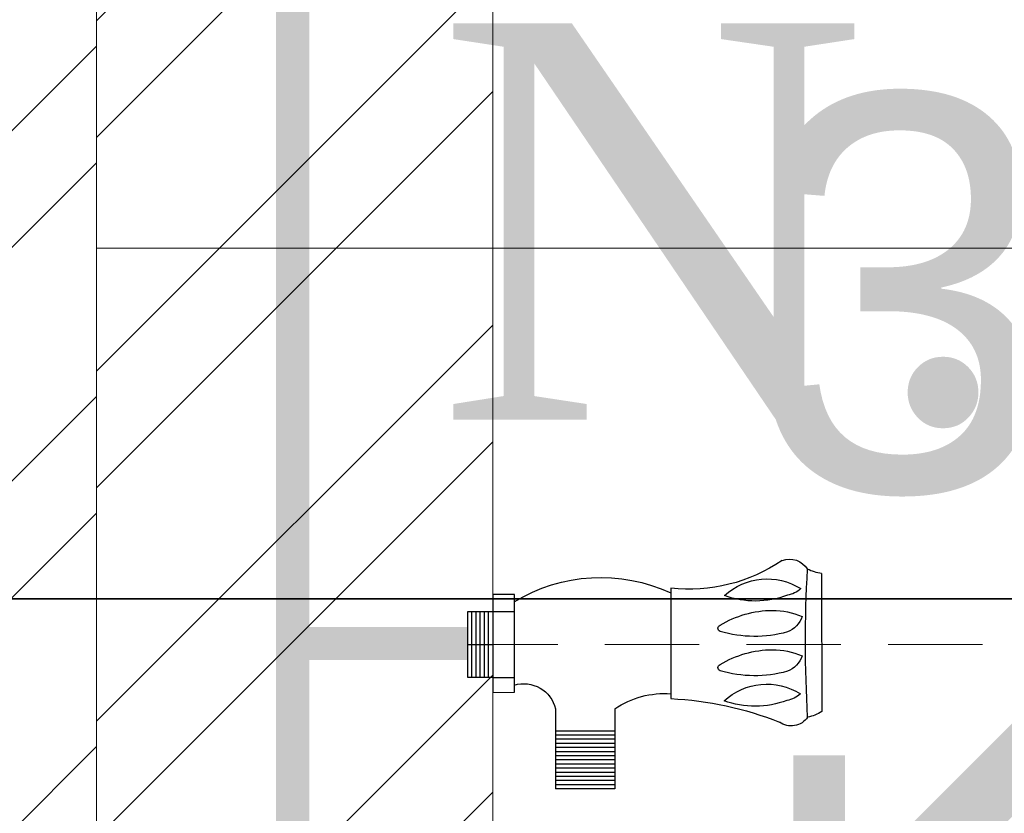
# Model space of a CAD drawing. Header units: inches. Extents: x 105152 to 158499, y 12149 to 30915.
# Tile 194 of 256: x 126756 to 126771, y 21513 to 21525. Entities that reach past the tile are written whole.
import ezdxf

# ---------------------------------------------------------------- set-up
doc = ezdxf.new("R2010")
doc.units = ezdxf.units.IN
doc.header["$MEASUREMENT"] = 0
doc.linetypes.add('DASHED2', pattern=[0.375, 0.25, -0.125])
for name, color, linetype, lineweight in [('AR - PLAN', 251, 'Continuous', 5), ('CENTER', 46, 'DASHED2', 9), ('DRAINAGE ', 7, 'Continuous', 9), ('HVAC SERVICE', 1, 'Continuous', 35), ('HVAC TEXT PP', 104, 'Continuous', 20), ('PD_BRICK WALL_115', 134, 'Continuous', 30), ('PD_FIXTURE', 21, 'Continuous', 25), ('PD_HATCH', 45, 'Continuous', 9), ('PL. FICTURE', 4, 'Continuous', 25), ('PP-Domestic  Cold Water Supply', 5, 'Continuous', 25), ('PP-Soil Pipe', 1, 'Continuous', 25), ('PP-TEXT', 7, 'Continuous', 40), ('WATER SUPPLY ', 7, 'Continuous', 9)]:
    doc.layers.add(name, color=color, linetype=linetype, lineweight=lineweight)
doc.styles.add('Arial', font='GOTHIC.TTF')
doc.styles.get("Standard").update_dxf_attribs({"font": 'arial.ttf', "height": 6})
doc.dimstyles.new('ISO-10', dxfattribs={"dimtxt": 6, "dimasz": 0.5, "dimexe": 1.25, "dimexo": 0.625, "dimtad": 1, "dimtoh": 1, "dimdec": 1, "dimlunit": 4, "dimtxsty": 'Standard', "dimblk": 'ARCHTICK', "dimcen": 2.5, "dimclrt": 3, "dimadec": 0, "dimazin": 0, "dimtfac": 1, "dimtdec": 1, "dimtmove": 1, "dimatfit": 3, "dimfxl": 1, "dimarcsym": 0})

# ---------------------------------------------------------------- blocks, each defined once
blk = doc.blocks.new('_ArchTick')
at = {"color": 0, "linetype": 'ByBlock', "const_width": 0.15}
blk.add_lwpolyline([(-0.5, -0.5), (0.5, 0.5)], dxfattribs=at)
blk = doc.blocks.new('ANGLE VALVE1-PP')
at = {"layer": 'CENTER', "ltscale": 5}
blk.add_line((-5.958944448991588e-11, 19.9410536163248), (-5.958944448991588e-11, 0.001330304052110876), dxfattribs=at)
at = {"layer": 'PL. FICTURE'}
for p, q in [((0.941770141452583, 4.684573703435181), (-0.8867600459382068, 4.68648725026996)), ((0.7492816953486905, 2.687720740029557), (-0.7153139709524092, 2.689253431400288)), ((-0.8490746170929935, 1.947424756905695), (-1.910758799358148, 1.947424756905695)), ((-1.910758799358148, 1.947424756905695), (-1.910758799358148, 1.161958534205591)), ((-1.855982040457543, 1.947424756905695), (-1.855982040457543, 1.161958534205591)), ((-1.801205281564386, 1.947424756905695), (-1.801205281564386, 1.161958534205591)), ((-1.74642852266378, 1.947424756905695), (-1.74642852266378, 1.161958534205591)), ((-1.691651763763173, 1.947424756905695), (-1.691651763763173, 1.161958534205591)), ((-1.636875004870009, 1.947424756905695), (-1.636875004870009, 1.161958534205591)), ((-1.582098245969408, 1.947424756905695), (-1.582098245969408, 1.161958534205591)), ((-1.527321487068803, 1.947424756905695), (-1.527321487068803, 1.161958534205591)), ((-1.472544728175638, 1.947424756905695), (-1.472544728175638, 1.161958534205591)), ((-1.417767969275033, 1.947424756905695), (-1.417767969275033, 1.161958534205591)), ((-1.362991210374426, 1.947424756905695), (-1.362991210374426, 1.161958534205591)), ((-1.30821445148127, 1.947424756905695), (-1.30821445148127, 1.161958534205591)), ((-1.253437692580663, 1.947424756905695), (-1.253437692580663, 1.161958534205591)), ((-1.198660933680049, 1.947424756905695), (-1.198660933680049, 1.161958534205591)), ((-1.14505909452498, 1.947424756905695), (-1.14505909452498, 1.161958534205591)), ((-0.8498966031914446, 1.161958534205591), (-1.910758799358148, 1.161958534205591)), ((-0.6320175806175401, 0.329990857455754), (-0.6317174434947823, 0.6167932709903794)), ((-0.6317174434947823, 0.6167932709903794), (0.6613491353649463, 0.616793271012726)), ((-0.4368964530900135, 0.3311401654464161), (-0.4365977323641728, 0.6165890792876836)), ((0.4374621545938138, 0.3302251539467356), (0.4377608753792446, 0.6156740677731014)), ((0.6613491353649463, 0.616793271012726), (0.6613491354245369, 0.3299908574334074)), ((0.6613491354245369, 0.3299908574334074), (-0.6320175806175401, 0.329990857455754)), ((-0.4368964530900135, 0.3311401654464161), (-0.4368964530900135, 0.001330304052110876)), ((-0.4368964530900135, 0.2752140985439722), (0.4368964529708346, 0.2752140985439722)), ((-5.95896665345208e-11, 0.001330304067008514), (8.881784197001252e-16, 0.329990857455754)), ((0.4368964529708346, 0.001330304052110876), (0.4374621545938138, 0.3302251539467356)), ((-0.4368964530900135, 0.2204373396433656), (0.4368964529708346, 0.2204373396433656)), ((-0.4368964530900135, 0.1656605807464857), (0.4368964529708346, 0.1656605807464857)), ((-0.4368964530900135, 0.1108838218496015), (0.4368964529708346, 0.1108838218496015)), ((-0.4368964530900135, 0.05610706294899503), (0.4368964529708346, 0.05610706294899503)), ((-0.4368964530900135, 0.001330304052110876), (0.4368964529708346, 0.001330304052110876))]:
    blk.add_line(p, q, dxfattribs=at)
for centre, radius, start, end in [((-0.4635642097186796, 4.413362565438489), 0.5036782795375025, 147.1623665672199, 170.0789033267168), ((1.618409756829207, 4.785114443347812), 0.684068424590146, 188.4516454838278, 204.8079799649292), ((-0.8146020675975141, 4.281226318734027), 0.2626416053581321, 123.5384068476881, 216.0532510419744), ((0.0369206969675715, 21.73955145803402), 17.26819344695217, 266.6913442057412, 273.1887363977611), ((0.8509841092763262, 4.258430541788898), 0.2808844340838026, 340.0866729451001, 58.56648593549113), ((-1.356306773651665, 3.958198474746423), 0.8328645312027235, 317.2334292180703, 32.33775323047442), ((-0.3998327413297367, 4.170459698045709), 0.3439486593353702, 137.3014595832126, 170.6652815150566), ((-0.02760832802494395, 4.095806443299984), 0.3534849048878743, 110.2975229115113, 157.3492269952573), ((-1.083284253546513, 4.024900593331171), 1.016143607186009, 0.5091387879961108, 23.33129524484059), ((0.4931577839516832, 4.095806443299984), 0.3534849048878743, 110.2975229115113, 157.3492269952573), ((-0.5625181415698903, 4.024900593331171), 1.016143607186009, 0.5091387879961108, 23.33129524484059), ((0.03678778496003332, 3.963887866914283), 0.8328645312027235, 317.2334292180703, 32.33775323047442), ((0.9932618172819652, 4.176149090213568), 0.3439486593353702, 137.3014595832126, 170.6652815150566), ((0.3973558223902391, 3.801734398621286), 1.213273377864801, 159.5193038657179, 199.7036689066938), ((1.218544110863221, 3.800502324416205), 1.630488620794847, 164.6565019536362, 196.3906374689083), ((1.739310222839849, 3.800502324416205), 1.630488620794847, 164.6565019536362, 196.3906374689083), ((1.790450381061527, 3.807423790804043), 1.213273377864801, 159.5193038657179, 199.7036689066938), ((-5.191320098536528, 2.471340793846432), 4.481307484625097, 2.787222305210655, 21.67746638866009), ((2.893463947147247, 2.938865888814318), 2.158840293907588, 145.4640753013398, 186.6805372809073), ((-1.442980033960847, 4.048994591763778), 1.375881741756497, 329.0019570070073, 359.3726565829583), ((-0.9222139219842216, 4.048994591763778), 1.375881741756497, 329.0019570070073, 359.3726565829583), ((-0.3046383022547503, 3.357242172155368), 0.04436324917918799, 202.3068022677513, 337.6931977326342), ((0.2161278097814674, 3.357242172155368), 0.04436324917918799, 202.3068022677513, 337.6931977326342), ((-1.828759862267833, 2.607968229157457), 1.181567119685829, 326.0105555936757, 3.941421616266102), ((-1.300495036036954, 1.7622408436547), 2.189676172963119, 328.420261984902, 25.00436318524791), ((-0.9512854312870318, 0.7400630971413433), 0.4339071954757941, 343.4814845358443, 76.48707097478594)]:
    blk.add_arc(centre, radius, start, end, dxfattribs=at)
blk = doc.blocks.new('WATER SUPPLY')
at = {"layer": 'PP-Domestic  Cold Water Supply', "const_width": 0.4999999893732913}
for points in [[(200.6358141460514, 279.5730691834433), (200.6358141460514, 214.716360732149)], [(203.2883563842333, 238.7331334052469), (200.6358141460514, 238.7331334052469)]]:
    blk.add_lwpolyline(points, dxfattribs=at)
at = {"layer": 'PL. FICTURE', "xscale": -1.143695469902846, "yscale": 1.143695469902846, "zscale": 1.143695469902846, "rotation": 269.9999999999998}
blk.add_blockref('ANGLE VALVE1-PP', (203.2868349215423, 238.7163602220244), dxfattribs=at)
blk = doc.blocks.new('DRAINAGE')
at = {"layer": 'PP-Soil Pipe', "color": 1, "ltscale": 0.015, "const_width": 0.9999999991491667}
blk.add_lwpolyline([(500.6089406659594, 548.66868303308), (534.1492172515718, 582.2089596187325)], dxfattribs=at)
at = {"layer": 'PP-TEXT', "insert": (499.4101408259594, 561.3676742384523), "char_height": 5.999999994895, "width": 26.66140014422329, "attachment_point": 7, "style": 'Arial'}
blk.add_mtext('{\\fTimes New Roman|b0|i0|c0|p0;N.T}', dxfattribs=at)
blk = doc.blocks.new('FIRST FLOOR PLAN 0')
at = {"layer": 'PD_HATCH', "lineweight": 5}
h = blk.add_hatch(dxfattribs=at)
h.set_pattern_fill('ANSI32', color=251, scale=10)
h.set_pattern_definition([(45, (-550.7705653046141, -242.3817885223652), (-2.651650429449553, 2.651650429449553), []), (45, (-549.0027983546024, -242.3817885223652), (-2.651650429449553, 2.651650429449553), [])])
h.paths.add_polyline_path([(-539.9997091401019, -240.2998080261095), (-583.2497091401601, -240.2998080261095), (-583.2497091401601, -244.7998080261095), (-539.9997091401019, -244.7998080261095)])
h.paths.add_polyline_path([(-625.2497091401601, -240.2998080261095), (-668.4997091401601, -240.2998080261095), (-668.4997091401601, -244.7998080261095), (-625.2497091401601, -244.7998080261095)], flags=17)
h.paths.add_polyline_path([(-539.9997091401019, -323.4998080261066), (-539.9997091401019, -327.9998080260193), (-377.9997091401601, -327.9998080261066), (-377.9997091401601, -323.4998080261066), (-530.9997091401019, -323.4998080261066), (-530.9997091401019, -233.9998080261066), (-470.9997091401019, -233.9998080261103), (-470.9997091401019, -257.9998080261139), (-466.4997091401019, -257.9998080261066), (-466.4997091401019, -233.9998080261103), (-386.9997091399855, -233.9998080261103), (-386.9997091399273, -261.9998080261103), (-382.4997091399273, -261.9998080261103), (-382.4997091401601, -102.9998080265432), (-377.9997091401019, -102.9998080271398), (-377.9997091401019, -98.49980802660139), (-386.9997091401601, -98.49980802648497), (-386.9997091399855, -224.9998080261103), (-530.9997091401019, -224.9998080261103), (-530.9997091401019, -8.9998324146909), (-539.9997091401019, -8.9998324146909)])
h.paths.add_polyline_path([(-595.4997039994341, -332.9374820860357), (-590.9997039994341, -332.9374820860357), (-590.9997039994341, -327.9998080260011), (-581.9997091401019, -327.9998080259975), (-581.9997091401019, -323.4998080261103), (-668.4997091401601, -323.4998080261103), (-668.4997091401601, -167.9998080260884), (-745.4997091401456, -167.9998080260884), (-745.4997091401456, -172.4998080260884), (-672.9997091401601, -172.4998080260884), (-672.9997091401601, -323.4998080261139), (-728.9997091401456, -323.4998080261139), (-728.9997091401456, -327.9998080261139), (-595.4997039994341, -327.9998080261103)])
h = blk.add_hatch(dxfattribs=at)
h.set_pattern_fill('ANSI32', color=251, scale=10)
h.set_pattern_definition([(45, (26013.46920260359, 17879.3870099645), (-2.651650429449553, 2.651650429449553), []), (45, (26015.2369695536, 17879.3870099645), (-2.651650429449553, 2.651650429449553), [])])
h.paths.add_polyline_path([(-524.9997091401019, -8.999808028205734), (-530.9997091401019, -8.999808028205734), (-530.9997091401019, -44.99980802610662), (-524.9997091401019, -44.99980802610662)])
h.paths.add_polyline_path([(-524.9997091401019, -44.99980802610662), (-530.9997091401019, -44.99980802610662), (-530.9997091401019, -80.99980802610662), (-524.9997091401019, -80.99980802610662)])
h.paths.add_polyline_path([(-530.9997091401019, -80.99980802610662), (-530.9997091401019, -116.9998080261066), (-524.9997091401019, -116.9998080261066), (-524.9997091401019, -80.99980802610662)])
h.paths.add_polyline_path([(-524.9997091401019, -116.9998080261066), (-530.9997091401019, -116.9998080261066), (-530.9997091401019, -152.9998080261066), (-524.9997091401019, -152.9998080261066)])
h.paths.add_polyline_path([(-524.9997091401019, -152.9998080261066), (-530.9997091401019, -152.9998080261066), (-530.9997091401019, -188.9998080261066), (-524.9997091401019, -188.9998080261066)])
h.paths.add_polyline_path([(-524.9997091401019, -188.9998080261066), (-530.9997091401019, -188.9998080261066), (-530.9997091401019, -224.9998080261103), (-524.9997091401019, -224.9998080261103)])
h.paths.add_polyline_path([(-245.9997091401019, -8.99980802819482), (-254.9997091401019, -8.99980802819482), (-254.9997091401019, -98.49980802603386), (-259.4997091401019, -98.49980802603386), (-259.4997091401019, -102.9998080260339), (-254.9997091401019, -102.9998080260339), (-254.9997091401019, -112.9998080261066), (-245.9997091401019, -112.999808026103)])
h.paths.add_polyline_path([(-326.9997091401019, -8.999808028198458), (-331.4997091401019, -8.999808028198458), (-331.4997091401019, -98.49980802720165), (-335.9997091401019, -98.49980802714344), (-335.9997091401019, -102.9998080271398), (-301.4997091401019, -102.9998080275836), (-301.4997091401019, -98.49980802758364), (-326.9997091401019, -98.49980802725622)])
h.paths.add_polyline_path([(-331.4997091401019, -26.99980802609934), (-334.4997091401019, -26.99980802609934), (-334.4997091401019, -31.49980802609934), (-331.4997091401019, -31.49980802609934)], flags=17)
h.paths.add_polyline_path([(-358.4997091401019, -26.99980802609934), (-361.4997091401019, -26.99980802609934), (-361.4997091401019, -17.99980802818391), (-365.9997091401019, -17.99980802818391), (-365.9997091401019, -26.99980802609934), (-376.4997091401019, -26.99980802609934), (-376.4997091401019, -31.49980802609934), (-358.4997091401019, -31.49980802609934)])
h.paths.add_polyline_path([(-412.4997091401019, -8.999808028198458), (-416.9997091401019, -8.999808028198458), (-416.9997091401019, -24.99980802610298), (-416.9997091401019, -31.49980802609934), (-412.4997091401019, -31.49980802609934), (-412.4997091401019, -26.99980802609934)])
h.paths.add_polyline_path([(-121.4997091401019, -8.99980802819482), (-125.9997091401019, -8.99980802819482), (-125.9997091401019, -26.99980802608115), (-121.4997091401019, -26.99980802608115)])
at = {"layer": 'PD_BRICK WALL_115', "color": 251, "lineweight": 5}
blk.add_line((-524.9997091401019, -224.9998080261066), (-524.9997091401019, -8.999808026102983), dxfattribs=at)
blk.add_lwpolyline([(-377.9997091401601, -323.4998080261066), (-530.9997091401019, -323.4998080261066), (-530.9997091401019, -233.9998080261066), (-470.9997091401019, -233.9998080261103), (-470.9997091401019, -257.9998080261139), (-466.4997091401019, -257.9998080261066), (-466.4997091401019, -233.9998080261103), (-386.9997091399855, -233.9998080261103), (-386.9997091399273, -261.9998080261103), (-382.4997091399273, -261.9998080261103), (-382.4997091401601, -102.9998080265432), (-377.9997091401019, -102.9998080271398), (-377.9997091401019, -98.49980802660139), (-386.9997091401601, -98.49980802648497), (-386.9997091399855, -224.9998080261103), (-530.9997091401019, -224.9998080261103), (-530.9997091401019, -8.9998324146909), (-539.9997091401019, -8.9998324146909), (-539.9997091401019, -323.4998080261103), (-539.9997091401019, -323.4998080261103)], dxfattribs=at)
at = {"layer": 'PD_FIXTURE', "color": 251, "lineweight": 5, "ltscale": 12}
blk.add_line((-470.9997091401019, -80.99980802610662), (-530.9997091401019, -80.99980802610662), dxfattribs=at)
blk = doc.blocks.new('HVAC SERVICE')
at = {"layer": 'HVAC TEXT PP', "insert": (594.8658144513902, -78.67298065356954), "char_height": 6, "attachment_point": 1, "bg_fill": 2}
blk.add_mtext_dynamic_manual_height_columns('\\pxql;3#EXHAUST AIR \\PHOODS\\P1400 CFM EACH', width=135.3111622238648, gutter_width=50, heights=[-27.14], dxfattribs=at)
at = {"layer": 'HVAC TEXT PP'}
blk.add_leader([(547.9866682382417, -86.3092163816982), (615.6354603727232, -86.3092163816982)], dimstyle='ISO-10', override={"dimasz": 6, "dimtad": 0}, dxfattribs=at)

msp = doc.modelspace()

# ---------------------------------------------------------------- block references
at = {"layer": 'HVAC SERVICE'}
msp.add_blockref('HVAC SERVICE', (126172.1612291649, 21602.49829319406), dxfattribs=at)

# ---------------------------------------------------------------- next in the draw order: block references
at = {"layer": 'WATER SUPPLY '}
msp.add_blockref('WATER SUPPLY', (126559.4972756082, 21276.78212641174), dxfattribs=at)

# ---------------------------------------------------------------- next in the draw order: block references
at = {"layer": 'DRAINAGE '}
msp.add_blockref('DRAINAGE', (126262.8934601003, 20957.40614984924), dxfattribs=at)

# ---------------------------------------------------------------- next in the draw order: block references
at = {"layer": 'AR - PLAN', "color": 251}
msp.add_blockref('FIRST FLOOR PLAN 0', (127288.1612291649, 21602.49829319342), dxfattribs=at)

doc.saveas('drawing.dxf')
